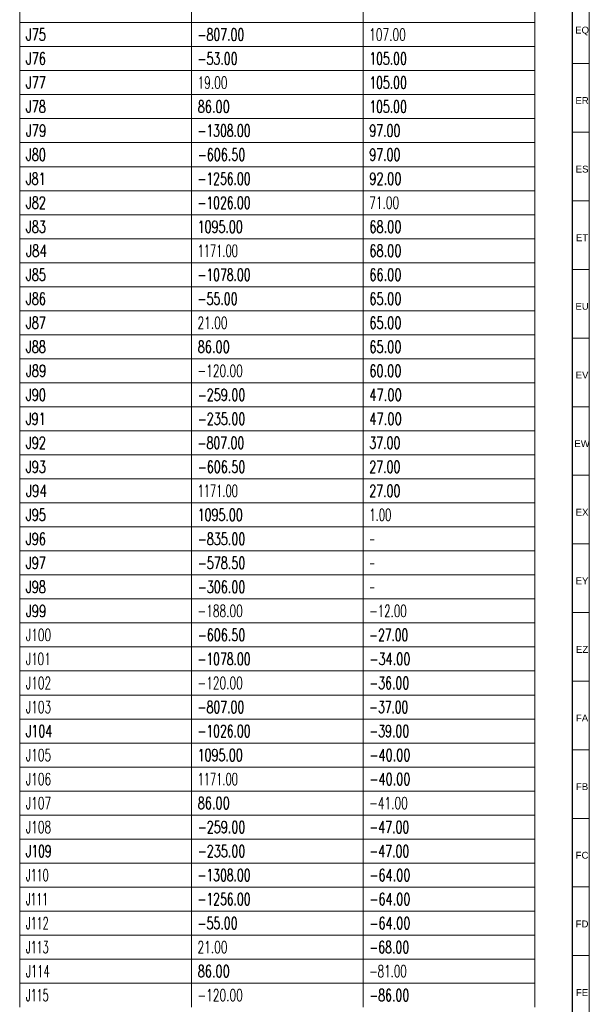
# Model space of a CAD drawing. Header units: millimetres. Extents: x -34 to 6620, y -230 to 4700.
# Tile 184 of 216: x 6452 to 6618, y 1716 to 2003. Entities that reach past the tile are written whole.
import ezdxf

# ---------------------------------------------------------------- set-up
doc = ezdxf.new("R2010")
doc.units = ezdxf.units.MM
doc.layers.add('1', color=7, linetype='Continuous', true_color=0xffffff)
doc.styles.add('Arial Unicode MS', font='Arial Unicode MS')
doc.styles.add('latin_extended', font='simplex.shx')

# ---------------------------------------------------------------- blocks, each defined once
blk = doc.blocks.new('TabularNote4')
at = {"layer": '1', "color": 163, "linetype": 'Continuous', "lineweight": 18}
for p, q in [((6452.106456, 2008.962114), (6452.106456, 2001.962114)), ((6502.106456, 2008.962114), (6502.106456, 2001.962114)), ((6552.106456, 2008.962114), (6552.106456, 2001.962114)), ((6602.106456, 2008.962114), (6602.106456, 2001.962114)), ((6452.106456, 2001.962114), (6502.106456, 2001.962114)), ((6452.106456, 2001.962114), (6452.106456, 1994.962114)), ((6502.106456, 2001.962114), (6552.106456, 2001.962114)), ((6502.106456, 2001.962114), (6502.106456, 1994.962114)), ((6552.106456, 2001.962114), (6602.106456, 2001.962114)), ((6552.106456, 2001.962114), (6552.106456, 1994.962114)), ((6602.106456, 2001.962114), (6602.106456, 1994.962114)), ((6452.106456, 1994.962114), (6502.106456, 1994.962114)), ((6452.106456, 1994.962114), (6452.106456, 1987.962114)), ((6502.106456, 1994.962114), (6552.106456, 1994.962114)), ((6502.106456, 1994.962114), (6502.106456, 1987.962114)), ((6552.106456, 1994.962114), (6602.106456, 1994.962114)), ((6552.106456, 1994.962114), (6552.106456, 1987.962114)), ((6602.106456, 1994.962114), (6602.106456, 1987.962114)), ((6452.106456, 1987.962114), (6502.106456, 1987.962114)), ((6452.106456, 1987.962114), (6452.106456, 1980.962114)), ((6502.106456, 1987.962114), (6552.106456, 1987.962114)), ((6502.106456, 1987.962114), (6502.106456, 1980.962114)), ((6552.106456, 1987.962114), (6602.106456, 1987.962114)), ((6552.106456, 1987.962114), (6552.106456, 1980.962114)), ((6602.106456, 1987.962114), (6602.106456, 1980.962114)), ((6452.106456, 1980.962114), (6502.106456, 1980.962114)), ((6452.106456, 1980.962114), (6452.106456, 1973.962114)), ((6502.106456, 1980.962114), (6552.106456, 1980.962114)), ((6502.106456, 1980.962114), (6502.106456, 1973.962114)), ((6552.106456, 1980.962114), (6602.106456, 1980.962114)), ((6552.106456, 1980.962114), (6552.106456, 1973.962114)), ((6602.106456, 1980.962114), (6602.106456, 1973.962114)), ((6452.106456, 1973.962114), (6502.106456, 1973.962114)), ((6452.106456, 1973.962114), (6452.106456, 1966.962114)), ((6502.106456, 1973.962114), (6552.106456, 1973.962114)), ((6502.106456, 1973.962114), (6502.106456, 1966.962114)), ((6552.106456, 1973.962114), (6602.106456, 1973.962114)), ((6552.106456, 1973.962114), (6552.106456, 1966.962114)), ((6602.106456, 1973.962114), (6602.106456, 1966.962114)), ((6452.106456, 1966.962114), (6502.106456, 1966.962114)), ((6452.106456, 1966.962114), (6452.106456, 1959.962114)), ((6502.106456, 1966.962114), (6552.106456, 1966.962114)), ((6502.106456, 1966.962114), (6502.106456, 1959.962114)), ((6552.106456, 1966.962114), (6602.106456, 1966.962114)), ((6552.106456, 1966.962114), (6552.106456, 1959.962114)), ((6602.106456, 1966.962114), (6602.106456, 1959.962114)), ((6452.106456, 1959.962114), (6502.106456, 1959.962114)), ((6452.106456, 1959.962114), (6452.106456, 1952.962114)), ((6502.106456, 1959.962114), (6552.106456, 1959.962114)), ((6502.106456, 1959.962114), (6502.106456, 1952.962114)), ((6552.106456, 1959.962114), (6602.106456, 1959.962114)), ((6552.106456, 1959.962114), (6552.106456, 1952.962114)), ((6602.106456, 1959.962114), (6602.106456, 1952.962114)), ((6452.106456, 1952.962114), (6502.106456, 1952.962114)), ((6452.106456, 1952.962114), (6452.106456, 1945.962114)), ((6502.106456, 1952.962114), (6552.106456, 1952.962114)), ((6502.106456, 1952.962114), (6502.106456, 1945.962114)), ((6552.106456, 1952.962114), (6602.106456, 1952.962114)), ((6552.106456, 1952.962114), (6552.106456, 1945.962114)), ((6602.106456, 1952.962114), (6602.106456, 1945.962114)), ((6452.106456, 1945.962114), (6502.106456, 1945.962114)), ((6452.106456, 1945.962114), (6452.106456, 1938.962114)), ((6502.106456, 1945.962114), (6552.106456, 1945.962114)), ((6502.106456, 1945.962114), (6502.106456, 1938.962114)), ((6552.106456, 1945.962114), (6602.106456, 1945.962114)), ((6552.106456, 1945.962114), (6552.106456, 1938.962114)), ((6602.106456, 1945.962114), (6602.106456, 1938.962114)), ((6452.106456, 1938.962114), (6502.106456, 1938.962114)), ((6452.106456, 1938.962114), (6452.106456, 1931.962114)), ((6502.106456, 1938.962114), (6552.106456, 1938.962114)), ((6502.106456, 1938.962114), (6502.106456, 1931.962114)), ((6552.106456, 1938.962114), (6602.106456, 1938.962114)), ((6552.106456, 1938.962114), (6552.106456, 1931.962114)), ((6602.106456, 1938.962114), (6602.106456, 1931.962114)), ((6452.106456, 1931.962114), (6502.106456, 1931.962114)), ((6452.106456, 1931.962114), (6452.106456, 1924.962114)), ((6502.106456, 1931.962114), (6552.106456, 1931.962114)), ((6502.106456, 1931.962114), (6502.106456, 1924.962114)), ((6552.106456, 1931.962114), (6602.106456, 1931.962114)), ((6552.106456, 1931.962114), (6552.106456, 1924.962114)), ((6602.106456, 1931.962114), (6602.106456, 1924.962114)), ((6452.106456, 1924.962114), (6502.106456, 1924.962114)), ((6452.106456, 1924.962114), (6452.106456, 1917.962114)), ((6502.106456, 1924.962114), (6552.106456, 1924.962114)), ((6502.106456, 1924.962114), (6502.106456, 1917.962114)), ((6552.106456, 1924.962114), (6602.106456, 1924.962114)), ((6552.106456, 1924.962114), (6552.106456, 1917.962114)), ((6602.106456, 1924.962114), (6602.106456, 1917.962114)), ((6452.106456, 1917.962114), (6502.106456, 1917.962114)), ((6452.106456, 1917.962114), (6452.106456, 1910.962114)), ((6502.106456, 1917.962114), (6552.106456, 1917.962114)), ((6502.106456, 1917.962114), (6502.106456, 1910.962114)), ((6552.106456, 1917.962114), (6602.106456, 1917.962114)), ((6552.106456, 1917.962114), (6552.106456, 1910.962114)), ((6602.106456, 1917.962114), (6602.106456, 1910.962114)), ((6452.106456, 1910.962114), (6502.106456, 1910.962114)), ((6452.106456, 1910.962114), (6452.106456, 1903.962114)), ((6502.106456, 1910.962114), (6552.106456, 1910.962114)), ((6502.106456, 1910.962114), (6502.106456, 1903.962114)), ((6552.106456, 1910.962114), (6602.106456, 1910.962114)), ((6552.106456, 1910.962114), (6552.106456, 1903.962114)), ((6602.106456, 1910.962114), (6602.106456, 1903.962114)), ((6452.106456, 1903.962114), (6502.106456, 1903.962114)), ((6452.106456, 1903.962114), (6452.106456, 1896.962114)), ((6502.106456, 1903.962114), (6552.106456, 1903.962114)), ((6502.106456, 1903.962114), (6502.106456, 1896.962114)), ((6552.106456, 1903.962114), (6602.106456, 1903.962114)), ((6552.106456, 1903.962114), (6552.106456, 1896.962114)), ((6602.106456, 1903.962114), (6602.106456, 1896.962114)), ((6452.106456, 1896.962114), (6502.106456, 1896.962114)), ((6452.106456, 1896.962114), (6452.106456, 1889.962114)), ((6502.106456, 1896.962114), (6552.106456, 1896.962114)), ((6502.106456, 1896.962114), (6502.106456, 1889.962114)), ((6552.106456, 1896.962114), (6602.106456, 1896.962114)), ((6552.106456, 1896.962114), (6552.106456, 1889.962114)), ((6602.106456, 1896.962114), (6602.106456, 1889.962114)), ((6452.106456, 1889.962114), (6502.106456, 1889.962114)), ((6452.106456, 1889.962114), (6452.106456, 1882.962114)), ((6502.106456, 1889.962114), (6552.106456, 1889.962114)), ((6502.106456, 1889.962114), (6502.106456, 1882.962114)), ((6552.106456, 1889.962114), (6602.106456, 1889.962114)), ((6552.106456, 1889.962114), (6552.106456, 1882.962114)), ((6602.106456, 1889.962114), (6602.106456, 1882.962114)), ((6452.106456, 1882.962114), (6502.106456, 1882.962114)), ((6452.106456, 1882.962114), (6452.106456, 1875.962114)), ((6502.106456, 1882.962114), (6552.106456, 1882.962114)), ((6502.106456, 1882.962114), (6502.106456, 1875.962114)), ((6552.106456, 1882.962114), (6602.106456, 1882.962114)), ((6552.106456, 1882.962114), (6552.106456, 1875.962114)), ((6602.106456, 1882.962114), (6602.106456, 1875.962114)), ((6452.106456, 1875.962114), (6502.106456, 1875.962114)), ((6452.106456, 1875.962114), (6452.106456, 1868.962114)), ((6502.106456, 1875.962114), (6552.106456, 1875.962114)), ((6502.106456, 1875.962114), (6502.106456, 1868.962114)), ((6552.106456, 1875.962114), (6602.106456, 1875.962114)), ((6552.106456, 1875.962114), (6552.106456, 1868.962114)), ((6602.106456, 1875.962114), (6602.106456, 1868.962114)), ((6452.106456, 1868.962114), (6502.106456, 1868.962114)), ((6452.106456, 1868.962114), (6452.106456, 1861.962114)), ((6502.106456, 1868.962114), (6552.106456, 1868.962114)), ((6502.106456, 1868.962114), (6502.106456, 1861.962114)), ((6552.106456, 1868.962114), (6602.106456, 1868.962114)), ((6552.106456, 1868.962114), (6552.106456, 1861.962114)), ((6602.106456, 1868.962114), (6602.106456, 1861.962114)), ((6452.106456, 1861.962114), (6502.106456, 1861.962114)), ((6452.106456, 1861.962114), (6452.106456, 1854.962114)), ((6502.106456, 1861.962114), (6552.106456, 1861.962114)), ((6502.106456, 1861.962114), (6502.106456, 1854.962114)), ((6552.106456, 1861.962114), (6602.106456, 1861.962114)), ((6552.106456, 1861.962114), (6552.106456, 1854.962114)), ((6602.106456, 1861.962114), (6602.106456, 1854.962114)), ((6452.106456, 1854.962114), (6502.106456, 1854.962114)), ((6452.106456, 1854.962114), (6452.106456, 1847.962114)), ((6502.106456, 1854.962114), (6552.106456, 1854.962114)), ((6502.106456, 1854.962114), (6502.106456, 1847.962114)), ((6552.106456, 1854.962114), (6602.106456, 1854.962114)), ((6552.106456, 1854.962114), (6552.106456, 1847.962114)), ((6602.106456, 1854.962114), (6602.106456, 1847.962114)), ((6452.106456, 1847.962114), (6502.106456, 1847.962114)), ((6452.106456, 1847.962114), (6452.106456, 1840.962114)), ((6502.106456, 1847.962114), (6552.106456, 1847.962114)), ((6502.106456, 1847.962114), (6502.106456, 1840.962114)), ((6552.106456, 1847.962114), (6602.106456, 1847.962114)), ((6552.106456, 1847.962114), (6552.106456, 1840.962114)), ((6602.106456, 1847.962114), (6602.106456, 1840.962114)), ((6452.106456, 1840.962114), (6502.106456, 1840.962114)), ((6452.106456, 1840.962114), (6452.106456, 1833.962114)), ((6502.106456, 1840.962114), (6552.106456, 1840.962114)), ((6502.106456, 1840.962114), (6502.106456, 1833.962114)), ((6552.106456, 1840.962114), (6602.106456, 1840.962114)), ((6552.106456, 1840.962114), (6552.106456, 1833.962114)), ((6602.106456, 1840.962114), (6602.106456, 1833.962114)), ((6452.106456, 1833.962114), (6502.106456, 1833.962114)), ((6452.106456, 1833.962114), (6452.106456, 1826.962114)), ((6502.106456, 1833.962114), (6552.106456, 1833.962114)), ((6502.106456, 1833.962114), (6502.106456, 1826.962114)), ((6552.106456, 1833.962114), (6602.106456, 1833.962114)), ((6552.106456, 1833.962114), (6552.106456, 1826.962114)), ((6602.106456, 1833.962114), (6602.106456, 1826.962114)), ((6452.106456, 1826.962114), (6502.106456, 1826.962114)), ((6452.106456, 1826.962114), (6452.106456, 1819.962114)), ((6502.106456, 1826.962114), (6552.106456, 1826.962114)), ((6502.106456, 1826.962114), (6502.106456, 1819.962114)), ((6552.106456, 1826.962114), (6602.106456, 1826.962114)), ((6552.106456, 1826.962114), (6552.106456, 1819.962114)), ((6602.106456, 1826.962114), (6602.106456, 1819.962114)), ((6452.106456, 1819.962114), (6502.106456, 1819.962114)), ((6452.106456, 1819.962114), (6452.106456, 1812.962114)), ((6502.106456, 1819.962114), (6552.106456, 1819.962114)), ((6502.106456, 1819.962114), (6502.106456, 1812.962114)), ((6552.106456, 1819.962114), (6602.106456, 1819.962114)), ((6552.106456, 1819.962114), (6552.106456, 1812.962114)), ((6602.106456, 1819.962114), (6602.106456, 1812.962114)), ((6452.106456, 1812.962114), (6502.106456, 1812.962114)), ((6452.106456, 1812.962114), (6452.106456, 1805.962114)), ((6502.106456, 1812.962114), (6552.106456, 1812.962114)), ((6502.106456, 1812.962114), (6502.106456, 1805.962114)), ((6552.106456, 1812.962114), (6602.106456, 1812.962114)), ((6552.106456, 1812.962114), (6552.106456, 1805.962114)), ((6602.106456, 1812.962114), (6602.106456, 1805.962114)), ((6452.106456, 1805.962114), (6502.106456, 1805.962114)), ((6452.106456, 1805.962114), (6452.106456, 1798.962114)), ((6502.106456, 1805.962114), (6552.106456, 1805.962114)), ((6502.106456, 1805.962114), (6502.106456, 1798.962114)), ((6552.106456, 1805.962114), (6602.106456, 1805.962114)), ((6552.106456, 1805.962114), (6552.106456, 1798.962114)), ((6602.106456, 1805.962114), (6602.106456, 1798.962114)), ((6452.106456, 1798.962114), (6502.106456, 1798.962114)), ((6452.106456, 1798.962114), (6452.106456, 1791.962114)), ((6502.106456, 1798.962114), (6552.106456, 1798.962114)), ((6502.106456, 1798.962114), (6502.106456, 1791.962114)), ((6552.106456, 1798.962114), (6602.106456, 1798.962114)), ((6552.106456, 1798.962114), (6552.106456, 1791.962114)), ((6602.106456, 1798.962114), (6602.106456, 1791.962114)), ((6452.106456, 1791.962114), (6502.106456, 1791.962114)), ((6452.106456, 1791.962114), (6452.106456, 1784.962114)), ((6502.106456, 1791.962114), (6552.106456, 1791.962114)), ((6502.106456, 1791.962114), (6502.106456, 1784.962114)), ((6552.106456, 1791.962114), (6602.106456, 1791.962114)), ((6552.106456, 1791.962114), (6552.106456, 1784.962114)), ((6602.106456, 1791.962114), (6602.106456, 1784.962114)), ((6452.106456, 1784.962114), (6502.106456, 1784.962114)), ((6452.106456, 1784.962114), (6452.106456, 1777.962114)), ((6502.106456, 1784.962114), (6552.106456, 1784.962114)), ((6502.106456, 1784.962114), (6502.106456, 1777.962114)), ((6552.106456, 1784.962114), (6602.106456, 1784.962114)), ((6552.106456, 1784.962114), (6552.106456, 1777.962114)), ((6602.106456, 1784.962114), (6602.106456, 1777.962114)), ((6452.106456, 1777.962114), (6502.106456, 1777.962114)), ((6452.106456, 1777.962114), (6452.106456, 1770.962114)), ((6502.106456, 1777.962114), (6552.106456, 1777.962114)), ((6502.106456, 1777.962114), (6502.106456, 1770.962114)), ((6552.106456, 1777.962114), (6602.106456, 1777.962114)), ((6552.106456, 1777.962114), (6552.106456, 1770.962114)), ((6602.106456, 1777.962114), (6602.106456, 1770.962114)), ((6452.106456, 1770.962114), (6502.106456, 1770.962114)), ((6452.106456, 1770.962114), (6452.106456, 1763.962114)), ((6502.106456, 1770.962114), (6552.106456, 1770.962114)), ((6502.106456, 1770.962114), (6502.106456, 1763.962114)), ((6552.106456, 1770.962114), (6602.106456, 1770.962114)), ((6552.106456, 1770.962114), (6552.106456, 1763.962114)), ((6602.106456, 1770.962114), (6602.106456, 1763.962114)), ((6452.106456, 1763.962114), (6502.106456, 1763.962114)), ((6452.106456, 1763.962114), (6452.106456, 1756.962114)), ((6502.106456, 1763.962114), (6552.106456, 1763.962114)), ((6502.106456, 1763.962114), (6502.106456, 1756.962114)), ((6552.106456, 1763.962114), (6602.106456, 1763.962114)), ((6552.106456, 1763.962114), (6552.106456, 1756.962114)), ((6602.106456, 1763.962114), (6602.106456, 1756.962114)), ((6452.106456, 1756.962114), (6502.106456, 1756.962114)), ((6452.106456, 1756.962114), (6452.106456, 1749.962114)), ((6502.106456, 1756.962114), (6552.106456, 1756.962114)), ((6502.106456, 1756.962114), (6502.106456, 1749.962114)), ((6552.106456, 1756.962114), (6602.106456, 1756.962114)), ((6552.106456, 1756.962114), (6552.106456, 1749.962114)), ((6602.106456, 1756.962114), (6602.106456, 1749.962114)), ((6452.106456, 1749.962114), (6502.106456, 1749.962114)), ((6452.106456, 1749.962114), (6452.106456, 1742.962114)), ((6502.106456, 1749.962114), (6552.106456, 1749.962114)), ((6502.106456, 1749.962114), (6502.106456, 1742.962114)), ((6552.106456, 1749.962114), (6602.106456, 1749.962114)), ((6552.106456, 1749.962114), (6552.106456, 1742.962114)), ((6602.106456, 1749.962114), (6602.106456, 1742.962114)), ((6452.106456, 1742.962114), (6502.106456, 1742.962114)), ((6452.106456, 1742.962114), (6452.106456, 1735.962114)), ((6502.106456, 1742.962114), (6552.106456, 1742.962114)), ((6502.106456, 1742.962114), (6502.106456, 1735.962114)), ((6552.106456, 1742.962114), (6602.106456, 1742.962114)), ((6552.106456, 1742.962114), (6552.106456, 1735.962114)), ((6602.106456, 1742.962114), (6602.106456, 1735.962114)), ((6452.106456, 1735.962114), (6502.106456, 1735.962114)), ((6452.106456, 1735.962114), (6452.106456, 1728.962114)), ((6502.106456, 1735.962114), (6552.106456, 1735.962114)), ((6502.106456, 1735.962114), (6502.106456, 1728.962114)), ((6552.106456, 1735.962114), (6602.106456, 1735.962114)), ((6552.106456, 1735.962114), (6552.106456, 1728.962114)), ((6602.106456, 1735.962114), (6602.106456, 1728.962114)), ((6452.106456, 1728.962114), (6502.106456, 1728.962114)), ((6452.106456, 1728.962114), (6452.106456, 1721.962114)), ((6502.106456, 1728.962114), (6552.106456, 1728.962114)), ((6502.106456, 1728.962114), (6502.106456, 1721.962114)), ((6552.106456, 1728.962114), (6602.106456, 1728.962114)), ((6552.106456, 1728.962114), (6552.106456, 1721.962114)), ((6602.106456, 1728.962114), (6602.106456, 1721.962114)), ((6452.106456, 1721.962114), (6502.106456, 1721.962114)), ((6452.106456, 1721.962114), (6452.106456, 1714.962114)), ((6502.106456, 1721.962114), (6552.106456, 1721.962114)), ((6502.106456, 1721.962114), (6502.106456, 1714.962114)), ((6552.106456, 1721.962114), (6602.106456, 1721.962114)), ((6552.106456, 1721.962114), (6552.106456, 1714.962114)), ((6602.106456, 1721.962114), (6602.106456, 1714.962114))]:
    blk.add_line(p, q, dxfattribs=at)
at = {"layer": '1', "color": 2, "linetype": 'Continuous', "lineweight": 13, "char_height": 3.5, "attachment_point": 4, "line_spacing_factor": 0.963855, "style": 'latin_extended'}
for s, insert in [('\\W0.6934;J75', (6453.923956, 1998.462114)), ('\\W0.6661;-807.00', (6503.923956, 1998.462114)), ('\\W0.6440;107.00', (6553.923956, 1998.462114)), ('\\W0.6934;J76', (6453.923956, 1991.462114)), ('\\W0.6679;-53.00', (6503.923956, 1991.462114)), ('\\W0.6624;105.00', (6553.923956, 1991.462114)), ('\\W0.6934;J77', (6453.923956, 1984.462114)), ('\\W0.6412;19.00', (6503.923956, 1984.462114)), ('\\W0.6624;105.00', (6553.923956, 1984.462114)), ('\\W0.6934;J78', (6453.923956, 1977.462114)), ('\\W0.6940;86.00', (6503.923956, 1977.462114)), ('\\W0.6624;105.00', (6553.923956, 1977.462114)), ('\\W0.7067;J79', (6453.923956, 1970.462114)), ('\\W0.6584;-1308.00', (6503.923956, 1970.462114)), ('\\W0.6713;97.00', (6553.923956, 1970.462114)), ('\\W0.6934;J80', (6453.923956, 1963.462114)), ('\\W0.6809;-606.50', (6503.923956, 1963.462114)), ('\\W0.6713;97.00', (6553.923956, 1963.462114)), ('\\W0.6842;J81', (6453.923956, 1956.462114)), ('\\W0.6584;-1256.00', (6503.923956, 1956.462114)), ('\\W0.6940;92.00', (6553.923956, 1956.462114)), ('\\W0.6934;J82', (6453.923956, 1949.462114)), ('\\W0.6584;-1026.00', (6503.923956, 1949.462114)), ('\\W0.6412;71.00', (6553.923956, 1949.462114)), ('\\W0.6934;J83', (6453.923956, 1942.462114)), ('\\W0.6743;1095.00', (6503.923956, 1942.462114)), ('\\W0.6940;68.00', (6553.923956, 1942.462114)), ('\\W0.7292;J84', (6453.923956, 1935.462114)), ('\\W0.6020;1171.00', (6503.923956, 1935.462114)), ('\\W0.6940;68.00', (6553.923956, 1935.462114)), ('\\W0.6934;J85', (6453.923956, 1928.462114)), ('\\W0.6584;-1078.00', (6503.923956, 1928.462114)), ('\\W0.6940;66.00', (6553.923956, 1928.462114)), ('\\W0.6934;J86', (6453.923956, 1921.462114)), ('\\W0.6679;-55.00', (6503.923956, 1921.462114)), ('\\W0.6940;65.00', (6553.923956, 1921.462114)), ('\\W0.6934;J87', (6453.923956, 1914.462114)), ('\\W0.6412;21.00', (6503.923956, 1914.462114)), ('\\W0.6940;65.00', (6553.923956, 1914.462114)), ('\\W0.6934;J88', (6453.923956, 1907.462114)), ('\\W0.6940;86.00', (6503.923956, 1907.462114)), ('\\W0.6940;65.00', (6553.923956, 1907.462114)), ('\\W0.7067;J89', (6453.923956, 1900.462114)), ('\\W0.6439;-120.00', (6503.923956, 1900.462114)), ('\\W0.6940;60.00', (6553.923956, 1900.462114)), ('\\W0.6934;J90', (6453.923956, 1893.462114)), ('\\W0.6809;-259.00', (6503.923956, 1893.462114)), ('\\W0.7015;47.00', (6553.923956, 1893.462114)), ('\\W0.6842;J91', (6453.923956, 1886.462114)), ('\\W0.6809;-235.00', (6503.923956, 1886.462114)), ('\\W0.7015;47.00', (6553.923956, 1886.462114)), ('\\W0.6934;J92', (6453.923956, 1879.462114)), ('\\W0.6661;-807.00', (6503.923956, 1879.462114)), ('\\W0.6713;37.00', (6553.923956, 1879.462114)), ('\\W0.6934;J93', (6453.923956, 1872.462114)), ('\\W0.6809;-606.50', (6503.923956, 1872.462114)), ('\\W0.6713;27.00', (6553.923956, 1872.462114)), ('\\W0.7292;J94', (6453.923956, 1865.462114)), ('\\W0.6020;1171.00', (6503.923956, 1865.462114)), ('\\W0.6713;27.00', (6553.923956, 1865.462114)), ('\\W0.6934;J95', (6453.923956, 1858.462114)), ('\\W0.6743;1095.00', (6503.923956, 1858.462114)), ('\\W0.6122;1.00', (6553.923956, 1858.462114)), ('\\W0.6934;J96', (6453.923956, 1851.462114)), ('\\W0.6809;-835.00', (6503.923956, 1851.462114)), ('\\W0.4176;-', (6553.923956, 1851.462114)), ('\\W0.6934;J97', (6453.923956, 1844.462114)), ('\\W0.6809;-578.50', (6503.923956, 1844.462114)), ('\\W0.4176;-', (6553.923956, 1844.462114)), ('\\W0.6934;J98', (6453.923956, 1837.462114)), ('\\W0.6809;-306.00', (6503.923956, 1837.462114)), ('\\W0.4176;-', (6553.923956, 1837.462114)), ('\\W0.7067;J99', (6453.923956, 1830.462114)), ('\\W0.6439;-188.00', (6503.923956, 1830.462114)), ('\\W0.6272;-12.00', (6553.923956, 1830.462114)), ('\\W0.6473;J100', (6453.923956, 1823.462114)), ('\\W0.6809;-606.50', (6503.923956, 1823.462114)), ('\\W0.6504;-27.00', (6553.923956, 1823.462114)), ('\\W0.6318;J101', (6453.923956, 1816.462114)), ('\\W0.6584;-1078.00', (6503.923956, 1816.462114)), ('\\W0.6882;-34.00', (6553.923956, 1816.462114)), ('\\W0.6473;J102', (6453.923956, 1809.462114)), ('\\W0.6439;-120.00', (6503.923956, 1809.462114)), ('\\W0.6679;-36.00', (6553.923956, 1809.462114)), ('\\W0.6473;J103', (6453.923956, 1802.462114)), ('\\W0.6661;-807.00', (6503.923956, 1802.462114)), ('\\W0.6504;-37.00', (6553.923956, 1802.462114)), ('\\W0.6696;J104', (6453.923956, 1795.462114)), ('\\W0.6584;-1026.00', (6503.923956, 1795.462114)), ('\\W0.6679;-39.00', (6553.923956, 1795.462114)), ('\\W0.6473;J105', (6453.923956, 1788.462114)), ('\\W0.6743;1095.00', (6503.923956, 1788.462114)), ('\\W0.6882;-40.00', (6553.923956, 1788.462114)), ('\\W0.6473;J106', (6453.923956, 1781.462114)), ('\\W0.6020;1171.00', (6503.923956, 1781.462114)), ('\\W0.6882;-40.00', (6553.923956, 1781.462114)), ('\\W0.6473;J107', (6453.923956, 1774.462114)), ('\\W0.6940;86.00', (6503.923956, 1774.462114)), ('\\W0.6475;-41.00', (6553.923956, 1774.462114)), ('\\W0.6473;J108', (6453.923956, 1767.462114)), ('\\W0.6809;-259.00', (6503.923956, 1767.462114)), ('\\W0.6708;-47.00', (6553.923956, 1767.462114)), ('\\W0.6563;J109', (6453.923956, 1760.462114)), ('\\W0.6809;-235.00', (6503.923956, 1760.462114)), ('\\W0.6708;-47.00', (6553.923956, 1760.462114)), ('\\W0.5798;J110', (6453.923956, 1753.462114)), ('\\W0.6584;-1308.00', (6503.923956, 1753.462114)), ('\\W0.6882;-64.00', (6553.923956, 1753.462114)), ('\\W0.5632;J111', (6453.923956, 1746.462114)), ('\\W0.6584;-1256.00', (6503.923956, 1746.462114)), ('\\W0.6882;-64.00', (6553.923956, 1746.462114)), ('\\W0.5798;J112', (6453.923956, 1739.462114)), ('\\W0.6679;-55.00', (6503.923956, 1739.462114)), ('\\W0.6882;-64.00', (6553.923956, 1739.462114)), ('\\W0.5798;J113', (6453.923956, 1732.462114)), ('\\W0.6412;21.00', (6503.923956, 1732.462114)), ('\\W0.6679;-68.00', (6553.923956, 1732.462114)), ('\\W0.6075;J114', (6453.923956, 1725.462114)), ('\\W0.6940;86.00', (6503.923956, 1725.462114)), ('\\W0.6272;-81.00', (6553.923956, 1725.462114)), ('\\W0.5798;J115', (6453.923956, 1718.462114)), ('\\W0.6439;-120.00', (6503.923956, 1718.462114)), ('\\W0.6679;-86.00', (6553.923956, 1718.462114))]:
    blk.add_mtext(s, dxfattribs=dict(at, insert=insert))
blk = doc.blocks.new('TabularNote6')
at = {"layer": '1', "color": 163, "linetype": 'Continuous', "lineweight": 18}
for p, q in [((6452.106456, 2008.962114), (6452.106456, 2001.962114)), ((6502.106456, 2008.962114), (6502.106456, 2001.962114)), ((6552.106456, 2008.962114), (6552.106456, 2001.962114)), ((6602.106456, 2008.962114), (6602.106456, 2001.962114)), ((6452.106456, 2001.962114), (6502.106456, 2001.962114)), ((6452.106456, 2001.962114), (6452.106456, 1994.962114)), ((6502.106456, 2001.962114), (6552.106456, 2001.962114)), ((6502.106456, 2001.962114), (6502.106456, 1994.962114)), ((6552.106456, 2001.962114), (6602.106456, 2001.962114)), ((6552.106456, 2001.962114), (6552.106456, 1994.962114)), ((6602.106456, 2001.962114), (6602.106456, 1994.962114)), ((6452.106456, 1994.962114), (6502.106456, 1994.962114)), ((6452.106456, 1994.962114), (6452.106456, 1987.962114)), ((6502.106456, 1994.962114), (6552.106456, 1994.962114)), ((6502.106456, 1994.962114), (6502.106456, 1987.962114)), ((6552.106456, 1994.962114), (6602.106456, 1994.962114)), ((6552.106456, 1994.962114), (6552.106456, 1987.962114)), ((6602.106456, 1994.962114), (6602.106456, 1987.962114)), ((6452.106456, 1987.962114), (6502.106456, 1987.962114)), ((6452.106456, 1987.962114), (6452.106456, 1980.962114)), ((6502.106456, 1987.962114), (6552.106456, 1987.962114)), ((6502.106456, 1987.962114), (6502.106456, 1980.962114)), ((6552.106456, 1987.962114), (6602.106456, 1987.962114)), ((6552.106456, 1987.962114), (6552.106456, 1980.962114)), ((6602.106456, 1987.962114), (6602.106456, 1980.962114)), ((6452.106456, 1980.962114), (6502.106456, 1980.962114)), ((6452.106456, 1980.962114), (6452.106456, 1973.962114)), ((6502.106456, 1980.962114), (6552.106456, 1980.962114)), ((6502.106456, 1980.962114), (6502.106456, 1973.962114)), ((6552.106456, 1980.962114), (6602.106456, 1980.962114)), ((6552.106456, 1980.962114), (6552.106456, 1973.962114)), ((6602.106456, 1980.962114), (6602.106456, 1973.962114)), ((6452.106456, 1973.962114), (6502.106456, 1973.962114)), ((6452.106456, 1973.962114), (6452.106456, 1966.962114)), ((6502.106456, 1973.962114), (6552.106456, 1973.962114)), ((6502.106456, 1973.962114), (6502.106456, 1966.962114)), ((6552.106456, 1973.962114), (6602.106456, 1973.962114)), ((6552.106456, 1973.962114), (6552.106456, 1966.962114)), ((6602.106456, 1973.962114), (6602.106456, 1966.962114)), ((6452.106456, 1966.962114), (6502.106456, 1966.962114)), ((6452.106456, 1966.962114), (6452.106456, 1959.962114)), ((6502.106456, 1966.962114), (6552.106456, 1966.962114)), ((6502.106456, 1966.962114), (6502.106456, 1959.962114)), ((6552.106456, 1966.962114), (6602.106456, 1966.962114)), ((6552.106456, 1966.962114), (6552.106456, 1959.962114)), ((6602.106456, 1966.962114), (6602.106456, 1959.962114)), ((6452.106456, 1959.962114), (6502.106456, 1959.962114)), ((6452.106456, 1959.962114), (6452.106456, 1952.962114)), ((6502.106456, 1959.962114), (6552.106456, 1959.962114)), ((6502.106456, 1959.962114), (6502.106456, 1952.962114)), ((6552.106456, 1959.962114), (6602.106456, 1959.962114)), ((6552.106456, 1959.962114), (6552.106456, 1952.962114)), ((6602.106456, 1959.962114), (6602.106456, 1952.962114)), ((6452.106456, 1952.962114), (6502.106456, 1952.962114)), ((6452.106456, 1952.962114), (6452.106456, 1945.962114)), ((6502.106456, 1952.962114), (6552.106456, 1952.962114)), ((6502.106456, 1952.962114), (6502.106456, 1945.962114)), ((6552.106456, 1952.962114), (6602.106456, 1952.962114)), ((6552.106456, 1952.962114), (6552.106456, 1945.962114)), ((6602.106456, 1952.962114), (6602.106456, 1945.962114)), ((6452.106456, 1945.962114), (6502.106456, 1945.962114)), ((6452.106456, 1945.962114), (6452.106456, 1938.962114)), ((6502.106456, 1945.962114), (6552.106456, 1945.962114)), ((6502.106456, 1945.962114), (6502.106456, 1938.962114)), ((6552.106456, 1945.962114), (6602.106456, 1945.962114)), ((6552.106456, 1945.962114), (6552.106456, 1938.962114)), ((6602.106456, 1945.962114), (6602.106456, 1938.962114)), ((6452.106456, 1938.962114), (6502.106456, 1938.962114)), ((6452.106456, 1938.962114), (6452.106456, 1931.962114)), ((6502.106456, 1938.962114), (6552.106456, 1938.962114)), ((6502.106456, 1938.962114), (6502.106456, 1931.962114)), ((6552.106456, 1938.962114), (6602.106456, 1938.962114)), ((6552.106456, 1938.962114), (6552.106456, 1931.962114)), ((6602.106456, 1938.962114), (6602.106456, 1931.962114)), ((6452.106456, 1931.962114), (6502.106456, 1931.962114)), ((6452.106456, 1931.962114), (6452.106456, 1924.962114)), ((6502.106456, 1931.962114), (6552.106456, 1931.962114)), ((6502.106456, 1931.962114), (6502.106456, 1924.962114)), ((6552.106456, 1931.962114), (6602.106456, 1931.962114)), ((6552.106456, 1931.962114), (6552.106456, 1924.962114)), ((6602.106456, 1931.962114), (6602.106456, 1924.962114)), ((6452.106456, 1924.962114), (6502.106456, 1924.962114)), ((6452.106456, 1924.962114), (6452.106456, 1917.962114)), ((6502.106456, 1924.962114), (6552.106456, 1924.962114)), ((6502.106456, 1924.962114), (6502.106456, 1917.962114)), ((6552.106456, 1924.962114), (6602.106456, 1924.962114)), ((6552.106456, 1924.962114), (6552.106456, 1917.962114)), ((6602.106456, 1924.962114), (6602.106456, 1917.962114)), ((6452.106456, 1917.962114), (6502.106456, 1917.962114)), ((6452.106456, 1917.962114), (6452.106456, 1910.962114)), ((6502.106456, 1917.962114), (6552.106456, 1917.962114)), ((6502.106456, 1917.962114), (6502.106456, 1910.962114)), ((6552.106456, 1917.962114), (6602.106456, 1917.962114)), ((6552.106456, 1917.962114), (6552.106456, 1910.962114)), ((6602.106456, 1917.962114), (6602.106456, 1910.962114)), ((6452.106456, 1910.962114), (6502.106456, 1910.962114)), ((6452.106456, 1910.962114), (6452.106456, 1903.962114)), ((6502.106456, 1910.962114), (6552.106456, 1910.962114)), ((6502.106456, 1910.962114), (6502.106456, 1903.962114)), ((6552.106456, 1910.962114), (6602.106456, 1910.962114)), ((6552.106456, 1910.962114), (6552.106456, 1903.962114)), ((6602.106456, 1910.962114), (6602.106456, 1903.962114)), ((6452.106456, 1903.962114), (6502.106456, 1903.962114)), ((6452.106456, 1903.962114), (6452.106456, 1896.962114)), ((6502.106456, 1903.962114), (6552.106456, 1903.962114)), ((6502.106456, 1903.962114), (6502.106456, 1896.962114)), ((6552.106456, 1903.962114), (6602.106456, 1903.962114)), ((6552.106456, 1903.962114), (6552.106456, 1896.962114)), ((6602.106456, 1903.962114), (6602.106456, 1896.962114)), ((6452.106456, 1896.962114), (6502.106456, 1896.962114)), ((6452.106456, 1896.962114), (6452.106456, 1889.962114)), ((6502.106456, 1896.962114), (6552.106456, 1896.962114)), ((6502.106456, 1896.962114), (6502.106456, 1889.962114)), ((6552.106456, 1896.962114), (6602.106456, 1896.962114)), ((6552.106456, 1896.962114), (6552.106456, 1889.962114)), ((6602.106456, 1896.962114), (6602.106456, 1889.962114)), ((6452.106456, 1889.962114), (6502.106456, 1889.962114)), ((6452.106456, 1889.962114), (6452.106456, 1882.962114)), ((6502.106456, 1889.962114), (6552.106456, 1889.962114)), ((6502.106456, 1889.962114), (6502.106456, 1882.962114)), ((6552.106456, 1889.962114), (6602.106456, 1889.962114)), ((6552.106456, 1889.962114), (6552.106456, 1882.962114)), ((6602.106456, 1889.962114), (6602.106456, 1882.962114)), ((6452.106456, 1882.962114), (6502.106456, 1882.962114)), ((6452.106456, 1882.962114), (6452.106456, 1875.962114)), ((6502.106456, 1882.962114), (6552.106456, 1882.962114)), ((6502.106456, 1882.962114), (6502.106456, 1875.962114)), ((6552.106456, 1882.962114), (6602.106456, 1882.962114)), ((6552.106456, 1882.962114), (6552.106456, 1875.962114)), ((6602.106456, 1882.962114), (6602.106456, 1875.962114)), ((6452.106456, 1875.962114), (6502.106456, 1875.962114)), ((6452.106456, 1875.962114), (6452.106456, 1868.962114)), ((6502.106456, 1875.962114), (6552.106456, 1875.962114)), ((6502.106456, 1875.962114), (6502.106456, 1868.962114)), ((6552.106456, 1875.962114), (6602.106456, 1875.962114)), ((6552.106456, 1875.962114), (6552.106456, 1868.962114)), ((6602.106456, 1875.962114), (6602.106456, 1868.962114)), ((6452.106456, 1868.962114), (6502.106456, 1868.962114)), ((6452.106456, 1868.962114), (6452.106456, 1861.962114)), ((6502.106456, 1868.962114), (6552.106456, 1868.962114)), ((6502.106456, 1868.962114), (6502.106456, 1861.962114)), ((6552.106456, 1868.962114), (6602.106456, 1868.962114)), ((6552.106456, 1868.962114), (6552.106456, 1861.962114)), ((6602.106456, 1868.962114), (6602.106456, 1861.962114)), ((6452.106456, 1861.962114), (6502.106456, 1861.962114)), ((6452.106456, 1861.962114), (6452.106456, 1854.962114)), ((6502.106456, 1861.962114), (6552.106456, 1861.962114)), ((6502.106456, 1861.962114), (6502.106456, 1854.962114)), ((6552.106456, 1861.962114), (6602.106456, 1861.962114)), ((6552.106456, 1861.962114), (6552.106456, 1854.962114)), ((6602.106456, 1861.962114), (6602.106456, 1854.962114)), ((6452.106456, 1854.962114), (6502.106456, 1854.962114)), ((6452.106456, 1854.962114), (6452.106456, 1847.962114)), ((6502.106456, 1854.962114), (6552.106456, 1854.962114)), ((6502.106456, 1854.962114), (6502.106456, 1847.962114)), ((6552.106456, 1854.962114), (6602.106456, 1854.962114)), ((6552.106456, 1854.962114), (6552.106456, 1847.962114)), ((6602.106456, 1854.962114), (6602.106456, 1847.962114)), ((6452.106456, 1847.962114), (6502.106456, 1847.962114)), ((6452.106456, 1847.962114), (6452.106456, 1840.962114)), ((6502.106456, 1847.962114), (6552.106456, 1847.962114)), ((6502.106456, 1847.962114), (6502.106456, 1840.962114)), ((6552.106456, 1847.962114), (6602.106456, 1847.962114)), ((6552.106456, 1847.962114), (6552.106456, 1840.962114)), ((6602.106456, 1847.962114), (6602.106456, 1840.962114)), ((6452.106456, 1840.962114), (6502.106456, 1840.962114)), ((6452.106456, 1840.962114), (6452.106456, 1833.962114)), ((6502.106456, 1840.962114), (6552.106456, 1840.962114)), ((6502.106456, 1840.962114), (6502.106456, 1833.962114)), ((6552.106456, 1840.962114), (6602.106456, 1840.962114)), ((6552.106456, 1840.962114), (6552.106456, 1833.962114)), ((6602.106456, 1840.962114), (6602.106456, 1833.962114)), ((6452.106456, 1833.962114), (6502.106456, 1833.962114)), ((6452.106456, 1833.962114), (6452.106456, 1826.962114)), ((6502.106456, 1833.962114), (6552.106456, 1833.962114)), ((6502.106456, 1833.962114), (6502.106456, 1826.962114)), ((6552.106456, 1833.962114), (6602.106456, 1833.962114)), ((6552.106456, 1833.962114), (6552.106456, 1826.962114)), ((6602.106456, 1833.962114), (6602.106456, 1826.962114)), ((6452.106456, 1826.962114), (6502.106456, 1826.962114)), ((6452.106456, 1826.962114), (6452.106456, 1819.962114)), ((6502.106456, 1826.962114), (6552.106456, 1826.962114)), ((6502.106456, 1826.962114), (6502.106456, 1819.962114)), ((6552.106456, 1826.962114), (6602.106456, 1826.962114)), ((6552.106456, 1826.962114), (6552.106456, 1819.962114)), ((6602.106456, 1826.962114), (6602.106456, 1819.962114)), ((6452.106456, 1819.962114), (6502.106456, 1819.962114)), ((6452.106456, 1819.962114), (6452.106456, 1812.962114)), ((6502.106456, 1819.962114), (6552.106456, 1819.962114)), ((6502.106456, 1819.962114), (6502.106456, 1812.962114)), ((6552.106456, 1819.962114), (6602.106456, 1819.962114)), ((6552.106456, 1819.962114), (6552.106456, 1812.962114)), ((6602.106456, 1819.962114), (6602.106456, 1812.962114)), ((6452.106456, 1812.962114), (6502.106456, 1812.962114)), ((6452.106456, 1812.962114), (6452.106456, 1805.962114)), ((6502.106456, 1812.962114), (6552.106456, 1812.962114)), ((6502.106456, 1812.962114), (6502.106456, 1805.962114)), ((6552.106456, 1812.962114), (6602.106456, 1812.962114)), ((6552.106456, 1812.962114), (6552.106456, 1805.962114)), ((6602.106456, 1812.962114), (6602.106456, 1805.962114)), ((6452.106456, 1805.962114), (6502.106456, 1805.962114)), ((6452.106456, 1805.962114), (6452.106456, 1798.962114)), ((6502.106456, 1805.962114), (6552.106456, 1805.962114)), ((6502.106456, 1805.962114), (6502.106456, 1798.962114)), ((6552.106456, 1805.962114), (6602.106456, 1805.962114)), ((6552.106456, 1805.962114), (6552.106456, 1798.962114)), ((6602.106456, 1805.962114), (6602.106456, 1798.962114)), ((6452.106456, 1798.962114), (6502.106456, 1798.962114)), ((6452.106456, 1798.962114), (6452.106456, 1791.962114)), ((6502.106456, 1798.962114), (6552.106456, 1798.962114)), ((6502.106456, 1798.962114), (6502.106456, 1791.962114)), ((6552.106456, 1798.962114), (6602.106456, 1798.962114)), ((6552.106456, 1798.962114), (6552.106456, 1791.962114)), ((6602.106456, 1798.962114), (6602.106456, 1791.962114)), ((6452.106456, 1791.962114), (6502.106456, 1791.962114)), ((6452.106456, 1791.962114), (6452.106456, 1784.962114)), ((6502.106456, 1791.962114), (6552.106456, 1791.962114)), ((6502.106456, 1791.962114), (6502.106456, 1784.962114)), ((6552.106456, 1791.962114), (6602.106456, 1791.962114)), ((6552.106456, 1791.962114), (6552.106456, 1784.962114)), ((6602.106456, 1791.962114), (6602.106456, 1784.962114)), ((6452.106456, 1784.962114), (6502.106456, 1784.962114)), ((6452.106456, 1784.962114), (6452.106456, 1777.962114)), ((6502.106456, 1784.962114), (6552.106456, 1784.962114)), ((6502.106456, 1784.962114), (6502.106456, 1777.962114)), ((6552.106456, 1784.962114), (6602.106456, 1784.962114)), ((6552.106456, 1784.962114), (6552.106456, 1777.962114)), ((6602.106456, 1784.962114), (6602.106456, 1777.962114)), ((6452.106456, 1777.962114), (6502.106456, 1777.962114)), ((6452.106456, 1777.962114), (6452.106456, 1770.962114)), ((6502.106456, 1777.962114), (6552.106456, 1777.962114)), ((6502.106456, 1777.962114), (6502.106456, 1770.962114)), ((6552.106456, 1777.962114), (6602.106456, 1777.962114)), ((6552.106456, 1777.962114), (6552.106456, 1770.962114)), ((6602.106456, 1777.962114), (6602.106456, 1770.962114)), ((6452.106456, 1770.962114), (6502.106456, 1770.962114)), ((6452.106456, 1770.962114), (6452.106456, 1763.962114)), ((6502.106456, 1770.962114), (6552.106456, 1770.962114)), ((6502.106456, 1770.962114), (6502.106456, 1763.962114)), ((6552.106456, 1770.962114), (6602.106456, 1770.962114)), ((6552.106456, 1770.962114), (6552.106456, 1763.962114)), ((6602.106456, 1770.962114), (6602.106456, 1763.962114)), ((6452.106456, 1763.962114), (6502.106456, 1763.962114)), ((6452.106456, 1763.962114), (6452.106456, 1756.962114)), ((6502.106456, 1763.962114), (6552.106456, 1763.962114)), ((6502.106456, 1763.962114), (6502.106456, 1756.962114)), ((6552.106456, 1763.962114), (6602.106456, 1763.962114)), ((6552.106456, 1763.962114), (6552.106456, 1756.962114)), ((6602.106456, 1763.962114), (6602.106456, 1756.962114)), ((6452.106456, 1756.962114), (6502.106456, 1756.962114)), ((6452.106456, 1756.962114), (6452.106456, 1749.962114)), ((6502.106456, 1756.962114), (6552.106456, 1756.962114)), ((6502.106456, 1756.962114), (6502.106456, 1749.962114)), ((6552.106456, 1756.962114), (6602.106456, 1756.962114)), ((6552.106456, 1756.962114), (6552.106456, 1749.962114)), ((6602.106456, 1756.962114), (6602.106456, 1749.962114)), ((6452.106456, 1749.962114), (6502.106456, 1749.962114)), ((6452.106456, 1749.962114), (6452.106456, 1742.962114)), ((6502.106456, 1749.962114), (6552.106456, 1749.962114)), ((6502.106456, 1749.962114), (6502.106456, 1742.962114)), ((6552.106456, 1749.962114), (6602.106456, 1749.962114)), ((6552.106456, 1749.962114), (6552.106456, 1742.962114)), ((6602.106456, 1749.962114), (6602.106456, 1742.962114)), ((6452.106456, 1742.962114), (6502.106456, 1742.962114)), ((6452.106456, 1742.962114), (6452.106456, 1735.962114)), ((6502.106456, 1742.962114), (6552.106456, 1742.962114)), ((6502.106456, 1742.962114), (6502.106456, 1735.962114)), ((6552.106456, 1742.962114), (6602.106456, 1742.962114)), ((6552.106456, 1742.962114), (6552.106456, 1735.962114)), ((6602.106456, 1742.962114), (6602.106456, 1735.962114)), ((6452.106456, 1735.962114), (6502.106456, 1735.962114)), ((6452.106456, 1735.962114), (6452.106456, 1728.962114)), ((6502.106456, 1735.962114), (6552.106456, 1735.962114)), ((6502.106456, 1735.962114), (6502.106456, 1728.962114)), ((6552.106456, 1735.962114), (6602.106456, 1735.962114)), ((6552.106456, 1735.962114), (6552.106456, 1728.962114)), ((6602.106456, 1735.962114), (6602.106456, 1728.962114)), ((6452.106456, 1728.962114), (6502.106456, 1728.962114)), ((6452.106456, 1728.962114), (6452.106456, 1721.962114)), ((6502.106456, 1728.962114), (6552.106456, 1728.962114)), ((6502.106456, 1728.962114), (6502.106456, 1721.962114)), ((6552.106456, 1728.962114), (6602.106456, 1728.962114)), ((6552.106456, 1728.962114), (6552.106456, 1721.962114)), ((6602.106456, 1728.962114), (6602.106456, 1721.962114)), ((6452.106456, 1721.962114), (6502.106456, 1721.962114)), ((6452.106456, 1721.962114), (6452.106456, 1714.962114)), ((6502.106456, 1721.962114), (6552.106456, 1721.962114)), ((6502.106456, 1721.962114), (6502.106456, 1714.962114)), ((6552.106456, 1721.962114), (6602.106456, 1721.962114)), ((6552.106456, 1721.962114), (6552.106456, 1714.962114)), ((6602.106456, 1721.962114), (6602.106456, 1714.962114))]:
    blk.add_line(p, q, dxfattribs=at)
at = {"layer": '1', "color": 2, "linetype": 'Continuous', "lineweight": 13, "char_height": 3.5, "attachment_point": 4, "line_spacing_factor": 0.963855, "style": 'latin_extended'}
for s, insert in [('\\W0.6934;J75', (6453.923956, 1998.462114)), ('\\W0.6661;-807.00', (6503.923956, 1998.462114)), ('\\W0.6440;107.00', (6553.923956, 1998.462114)), ('\\W0.6934;J76', (6453.923956, 1991.462114)), ('\\W0.6679;-53.00', (6503.923956, 1991.462114)), ('\\W0.6624;105.00', (6553.923956, 1991.462114)), ('\\W0.6934;J77', (6453.923956, 1984.462114)), ('\\W0.6412;19.00', (6503.923956, 1984.462114)), ('\\W0.6624;105.00', (6553.923956, 1984.462114)), ('\\W0.6934;J78', (6453.923956, 1977.462114)), ('\\W0.6940;86.00', (6503.923956, 1977.462114)), ('\\W0.6624;105.00', (6553.923956, 1977.462114)), ('\\W0.7067;J79', (6453.923956, 1970.462114)), ('\\W0.6584;-1308.00', (6503.923956, 1970.462114)), ('\\W0.6713;97.00', (6553.923956, 1970.462114)), ('\\W0.6934;J80', (6453.923956, 1963.462114)), ('\\W0.6809;-606.50', (6503.923956, 1963.462114)), ('\\W0.6713;97.00', (6553.923956, 1963.462114)), ('\\W0.6842;J81', (6453.923956, 1956.462114)), ('\\W0.6584;-1256.00', (6503.923956, 1956.462114)), ('\\W0.6940;92.00', (6553.923956, 1956.462114)), ('\\W0.6934;J82', (6453.923956, 1949.462114)), ('\\W0.6584;-1026.00', (6503.923956, 1949.462114)), ('\\W0.6412;71.00', (6553.923956, 1949.462114)), ('\\W0.6934;J83', (6453.923956, 1942.462114)), ('\\W0.6743;1095.00', (6503.923956, 1942.462114)), ('\\W0.6940;68.00', (6553.923956, 1942.462114)), ('\\W0.7292;J84', (6453.923956, 1935.462114)), ('\\W0.6020;1171.00', (6503.923956, 1935.462114)), ('\\W0.6940;68.00', (6553.923956, 1935.462114)), ('\\W0.6934;J85', (6453.923956, 1928.462114)), ('\\W0.6584;-1078.00', (6503.923956, 1928.462114)), ('\\W0.6940;66.00', (6553.923956, 1928.462114)), ('\\W0.6934;J86', (6453.923956, 1921.462114)), ('\\W0.6679;-55.00', (6503.923956, 1921.462114)), ('\\W0.6940;65.00', (6553.923956, 1921.462114)), ('\\W0.6934;J87', (6453.923956, 1914.462114)), ('\\W0.6412;21.00', (6503.923956, 1914.462114)), ('\\W0.6940;65.00', (6553.923956, 1914.462114)), ('\\W0.6934;J88', (6453.923956, 1907.462114)), ('\\W0.6940;86.00', (6503.923956, 1907.462114)), ('\\W0.6940;65.00', (6553.923956, 1907.462114)), ('\\W0.7067;J89', (6453.923956, 1900.462114)), ('\\W0.6439;-120.00', (6503.923956, 1900.462114)), ('\\W0.6940;60.00', (6553.923956, 1900.462114)), ('\\W0.6934;J90', (6453.923956, 1893.462114)), ('\\W0.6809;-259.00', (6503.923956, 1893.462114)), ('\\W0.7015;47.00', (6553.923956, 1893.462114)), ('\\W0.6842;J91', (6453.923956, 1886.462114)), ('\\W0.6809;-235.00', (6503.923956, 1886.462114)), ('\\W0.7015;47.00', (6553.923956, 1886.462114)), ('\\W0.6934;J92', (6453.923956, 1879.462114)), ('\\W0.6661;-807.00', (6503.923956, 1879.462114)), ('\\W0.6713;37.00', (6553.923956, 1879.462114)), ('\\W0.6934;J93', (6453.923956, 1872.462114)), ('\\W0.6809;-606.50', (6503.923956, 1872.462114)), ('\\W0.6713;27.00', (6553.923956, 1872.462114)), ('\\W0.7292;J94', (6453.923956, 1865.462114)), ('\\W0.6020;1171.00', (6503.923956, 1865.462114)), ('\\W0.6713;27.00', (6553.923956, 1865.462114)), ('\\W0.6934;J95', (6453.923956, 1858.462114)), ('\\W0.6743;1095.00', (6503.923956, 1858.462114)), ('\\W0.6122;1.00', (6553.923956, 1858.462114)), ('\\W0.6934;J96', (6453.923956, 1851.462114)), ('\\W0.6809;-835.00', (6503.923956, 1851.462114)), ('\\W0.4176;-', (6553.923956, 1851.462114)), ('\\W0.6934;J97', (6453.923956, 1844.462114)), ('\\W0.6809;-578.50', (6503.923956, 1844.462114)), ('\\W0.4176;-', (6553.923956, 1844.462114)), ('\\W0.6934;J98', (6453.923956, 1837.462114)), ('\\W0.6809;-306.00', (6503.923956, 1837.462114)), ('\\W0.4176;-', (6553.923956, 1837.462114)), ('\\W0.7067;J99', (6453.923956, 1830.462114)), ('\\W0.6439;-188.00', (6503.923956, 1830.462114)), ('\\W0.6272;-12.00', (6553.923956, 1830.462114)), ('\\W0.6473;J100', (6453.923956, 1823.462114)), ('\\W0.6809;-606.50', (6503.923956, 1823.462114)), ('\\W0.6504;-27.00', (6553.923956, 1823.462114)), ('\\W0.6318;J101', (6453.923956, 1816.462114)), ('\\W0.6584;-1078.00', (6503.923956, 1816.462114)), ('\\W0.6882;-34.00', (6553.923956, 1816.462114)), ('\\W0.6473;J102', (6453.923956, 1809.462114)), ('\\W0.6439;-120.00', (6503.923956, 1809.462114)), ('\\W0.6679;-36.00', (6553.923956, 1809.462114)), ('\\W0.6473;J103', (6453.923956, 1802.462114)), ('\\W0.6661;-807.00', (6503.923956, 1802.462114)), ('\\W0.6504;-37.00', (6553.923956, 1802.462114)), ('\\W0.6696;J104', (6453.923956, 1795.462114)), ('\\W0.6584;-1026.00', (6503.923956, 1795.462114)), ('\\W0.6679;-39.00', (6553.923956, 1795.462114)), ('\\W0.6473;J105', (6453.923956, 1788.462114)), ('\\W0.6743;1095.00', (6503.923956, 1788.462114)), ('\\W0.6882;-40.00', (6553.923956, 1788.462114)), ('\\W0.6473;J106', (6453.923956, 1781.462114)), ('\\W0.6020;1171.00', (6503.923956, 1781.462114)), ('\\W0.6882;-40.00', (6553.923956, 1781.462114)), ('\\W0.6473;J107', (6453.923956, 1774.462114)), ('\\W0.6940;86.00', (6503.923956, 1774.462114)), ('\\W0.6475;-41.00', (6553.923956, 1774.462114)), ('\\W0.6473;J108', (6453.923956, 1767.462114)), ('\\W0.6809;-259.00', (6503.923956, 1767.462114)), ('\\W0.6708;-47.00', (6553.923956, 1767.462114)), ('\\W0.6563;J109', (6453.923956, 1760.462114)), ('\\W0.6809;-235.00', (6503.923956, 1760.462114)), ('\\W0.6708;-47.00', (6553.923956, 1760.462114)), ('\\W0.5798;J110', (6453.923956, 1753.462114)), ('\\W0.6584;-1308.00', (6503.923956, 1753.462114)), ('\\W0.6882;-64.00', (6553.923956, 1753.462114)), ('\\W0.5632;J111', (6453.923956, 1746.462114)), ('\\W0.6584;-1256.00', (6503.923956, 1746.462114)), ('\\W0.6882;-64.00', (6553.923956, 1746.462114)), ('\\W0.5798;J112', (6453.923956, 1739.462114)), ('\\W0.6679;-55.00', (6503.923956, 1739.462114)), ('\\W0.6882;-64.00', (6553.923956, 1739.462114)), ('\\W0.5798;J113', (6453.923956, 1732.462114)), ('\\W0.6412;21.00', (6503.923956, 1732.462114)), ('\\W0.6679;-68.00', (6553.923956, 1732.462114)), ('\\W0.6075;J114', (6453.923956, 1725.462114)), ('\\W0.6940;86.00', (6503.923956, 1725.462114)), ('\\W0.6272;-81.00', (6553.923956, 1725.462114)), ('\\W0.5798;J115', (6453.923956, 1718.462114)), ('\\W0.6439;-120.00', (6503.923956, 1718.462114)), ('\\W0.6679;-86.00', (6553.923956, 1718.462114))]:
    blk.add_mtext(s, dxfattribs=dict(at, insert=insert))

msp = doc.modelspace()

# ---------------------------------------------------------------- linework, layer by layer
at = {"layer": '1', "color": 3, "linetype": 'Continuous', "lineweight": 18}
msp.add_line((6618, 4698), (6618, 2), dxfattribs=at)
at = {"layer": '1', "color": 7, "linetype": 'Continuous', "lineweight": 25}
msp.add_line((6613, 4693), (6613, 7), dxfattribs=at)
at = {"layer": '1', "color": 3, "linetype": 'Continuous', "lineweight": 13}
for p, q in [((6613, 1990), (6618, 1990)), ((6613, 1970), (6618, 1970)), ((6613, 1950), (6618, 1950)), ((6613, 1930), (6618, 1930)), ((6613, 1910), (6618, 1910)), ((6613, 1890), (6618, 1890)), ((6613, 1870), (6618, 1870)), ((6613, 1850), (6618, 1850)), ((6613, 1830), (6618, 1830)), ((6613, 1810), (6618, 1810)), ((6613, 1790), (6618, 1790)), ((6613, 1770), (6618, 1770)), ((6613, 1750), (6618, 1750)), ((6613, 1730), (6618, 1730))]:
    msp.add_line(p, q, dxfattribs=at)

# ---------------------------------------------------------------- block references
at = {"layer": '1', "color": 163, "linetype": 'Continuous', "lineweight": 18}
for name in ['TabularNote4', 'TabularNote6']:
    msp.add_blockref(name, (0, 0), dxfattribs=at)

# ---------------------------------------------------------------- texts
at = {"layer": '1', "color": 3, "linetype": 'Continuous', "lineweight": 13, "char_height": 2, "attachment_point": 7, "line_spacing_factor": 1.069626, "style": 'Arial Unicode MS'}
for s, insert in [('\\W1.0000;EQ', (6613.882, 1998.226)), ('\\W1.0000;ER', (6613.959, 1978.243)), ('\\W1.0000;ES', (6614.036, 1958.226)), ('\\W1.0000;ET', (6614.115, 1938.243)), ('\\W1.0000;EU', (6613.959, 1918.243)), ('\\W1.0000;EV', (6614.036, 1898.243)), ('\\W1.0000;EW', (6613.65, 1878.243)), ('\\W1.0000;EX', (6614.036, 1858.243)), ('\\W1.0000;EY', (6614.036, 1838.243)), ('\\W1.0000;EZ', (6614.115, 1818.243)), ('\\W1.0000;FA', (6614.115, 1798.243)), ('\\W1.0000;FB', (6614.115, 1778.243)), ('\\W1.0000;FC', (6614.038, 1758.226)), ('\\W1.0000;FD', (6614.038, 1738.243)), ('\\W1.0000;FE', (6614.115, 1718.243))]:
    msp.add_mtext(s, dxfattribs=dict(at, insert=insert))

doc.saveas('drawing.dxf')
